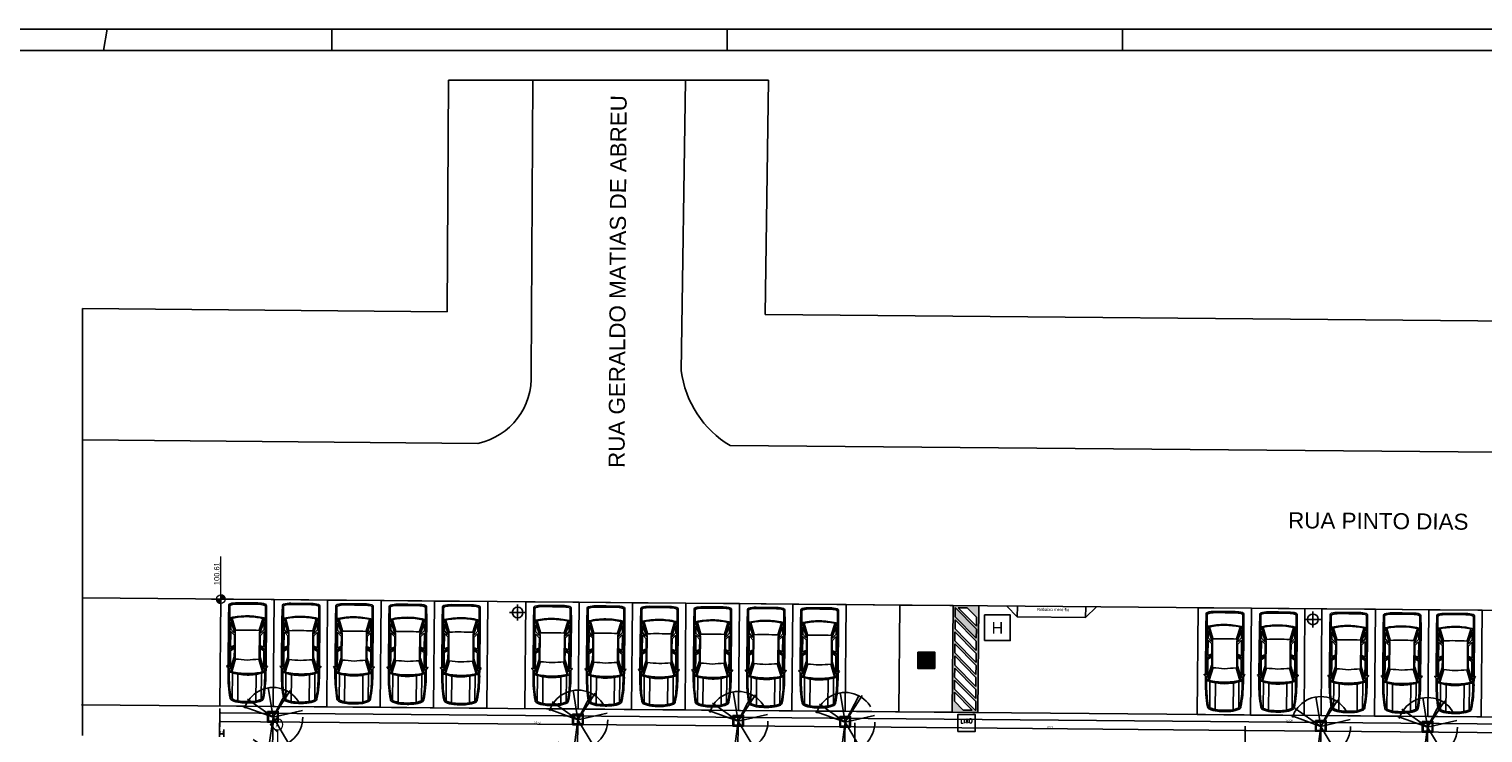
# Model space of a CAD drawing. Header units: millimetres. Extents: x -109 to 627, y -178 to 173.
# Tile 79 of 178: x -25 to 43, y 56 to 89. Entities that reach past the tile are written whole.
import ezdxf
from ezdxf.enums import TextEntityAlignment as Align

# ---------------------------------------------------------------- set-up
doc = ezdxf.new("R2010")
doc.units = ezdxf.units.MM
doc.linetypes.add('ACAD_ISO04W100', pattern=[30, 24, -3, 0, -3])
doc.linetypes.add('TRACEJADO_P', pattern=[0.1875, 0.125, -0.0625])
for name, color, linetype in [('A-MOBILIARIO', 1, 'Continuous'), ('A-TEXTO', 3, 'Continuous'), ('ARQ-PIS-VISTA', 8, 'Continuous'), ('ARQ-TXT-1_100', 2, 'Continuous'), ('arvore', 74, 'Continuous'), ('BLOCOS', 3, 'Continuous'), ('FORMATO', 6, 'Continuous'), ('MEIOFIO', 2, 'Continuous')]:
    doc.layers.add(name, color=color, linetype=linetype)
doc.layers.add('ARQ - COTA_NÍVEL', color=2, linetype='Continuous', lineweight=5)
doc.layers.add('ARQ - SIMBOLO_CORTE', color=2, linetype='Continuous', lineweight=5)
doc.styles.add('Arial_1', font='arial.ttf', dxfattribs={"height": 0.225})
doc.styles.add('Arial_2', font='arial.ttf', dxfattribs={"height": 0.15})
doc.styles.add('ESC-50-A20', font='arial.ttf', dxfattribs={"height": 0.1})
doc.styles.add('GULIM', font='Gulim.ttf')
doc.styles.add('R80', font='SIMPLEX.SHX', dxfattribs={"height": 0.2})
doc.styles.get("Standard").update_dxf_attribs({"font": 'arial.ttf'})
doc.dimstyles.new('GULIM-100', dxfattribs={"dimtxt": 0.1, "dimasz": 0.05, "dimexe": 0.2, "dimexo": 0, "dimgap": 0.025, "dimtad": 1, "dimdec": 0, "dimlfac": 100, "dimzin": 12, "dimdsep": 46, "dimtxsty": 'GULIM', "dimblk": 'OPEN30', "dimcen": 0, "dimclrd": 152, "dimclre": 152, "dimclrt": 152, "dimaunit": 1, "dimadec": 0, "dimazin": 0, "dimtfac": 1.875, "dimtdec": 0, "dimtmove": 2, "dimatfit": 3, "dimldrblk": 'OPEN30', "dimfxl": 0, "dimtolj": 1, "dimtzin": 12, "dimlwd": -1, "dimarcsym": 0})

# ---------------------------------------------------------------- blocks, each defined once
blk = doc.blocks.new('_Open30')
at = {"color": 0, "linetype": 'ByBlock', "lineweight": -2}
for p, q in [((-1, 0.3), (0, 0)), ((0, 0), (-1, -0.3)), ((0, 0), (-1, 0))]:
    blk.add_line(p, q, dxfattribs=at)
blk = doc.blocks.new('*D778')
at = {"color": 152, "lineweight": -2, "transparency": 16777216}
for p, q in [((-15.846, 55.95), (-15.835, 57.268)), ((84.211, 55.075), (84.222, 56.393))]:
    blk.add_line(p, q, dxfattribs=at)
at = {"color": 152, "transparency": 16777216}
blk.add_line((-15.786, 57.067), (84.17, 56.194), dxfattribs=at)
at = {"layer": 'Defpoints', "color": 0, "transparency": 16777216}
for p in [(-15.846, 55.95), (84.22, 56.193), (84.211, 55.075)]:
    blk.add_point(p, dxfattribs=at)
at = {"color": 152, "transparency": 16777216, "xscale": 0.05, "yscale": 0.05, "zscale": 0.05}
for p, rotation in [((-15.836, 57.068), 179.4993539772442), ((84.22, 56.193), 359.4993539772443)]:
    blk.add_blockref('_Open30', p, dxfattribs=dict(at, rotation=rotation))
at = {"color": 152, "transparency": 16777216, "insert": (34.193, 56.707), "char_height": 0.1, "attachment_point": 5, "rotation": 359.49935, "style": 'GULIM'}
blk.add_mtext('\\A1;10000', dxfattribs=at)
blk = doc.blocks.new('Corte - Seta 01-821232-Corte 4')
at = {"layer": 'ARQ - SIMBOLO_CORTE'}
h = blk.add_hatch(color=256, dxfattribs=at)
edge = h.paths.add_edge_path(flags=0)
edge.add_line((-4.139, -1.945), (-4.139, -2.048))
edge.add_arc((-4.139, -2.298), 0.25, 47.9216, 90, ccw=False)
edge.add_line((-3.972, -2.113), (-4.139, -1.945))
h = blk.add_hatch(color=256, dxfattribs=at)
edge = h.paths.add_edge_path(flags=0)
edge.add_line((-4.139, -2.651), (-3.972, -2.484))
edge.add_arc((-4.139, -2.298), 0.25, 270, 312.0784, ccw=False)
edge.add_line((-4.139, -2.548), (-4.139, -2.651))
h = blk.add_hatch(color=256, dxfattribs=at)
edge = h.paths.add_edge_path(flags=0)
edge.add_arc((-4.139, -2.298), 0.25, 0, 42.0784, ccw=False)
edge.add_line((-3.889, -2.298), (-3.786, -2.298))
edge.add_line((-3.786, -2.298), (-3.954, -2.131))
h = blk.add_hatch(color=256, dxfattribs=at)
edge = h.paths.add_edge_path(flags=0)
edge.add_line((-3.954, -2.466), (-3.786, -2.298))
edge.add_line((-3.786, -2.298), (-3.889, -2.298))
edge.add_arc((-4.139, -2.298), 0.25, 317.9216, 360, ccw=False)
for p, q in [((-3.786, -2.298), (-4.139, -1.945)), ((-4.139, -2.048), (-4.139, -1.945)), ((-4.139, -1.945), (-3.972, -2.113)), ((-4.139, -2.048), (-4.139, -1.945)), ((-3.786, -2.298), (-4.139, -2.651)), ((-3.972, -2.484), (-4.139, -2.651)), ((-4.139, -2.548), (-4.139, -2.651)), ((-4.139, -2.651), (-4.139, -2.548)), ((-3.954, -2.131), (-3.786, -2.298)), ((-3.786, -2.298), (-3.954, -2.466)), ((-3.786, -2.298), (-3.889, -2.298)), ((-3.889, -2.298), (-3.786, -2.298))]:
    blk.add_line(p, q, dxfattribs=at)
for start, end in [(90, 270), (270, 90), (47.9216, 90), (270, 312.0784), (360, 42.0784), (317.9216, 360)]:
    blk.add_arc((-4.139, -2.298), 0.25, start, end, dxfattribs=at)
blk = doc.blocks.new('*D892')
at = {"color": 152, "lineweight": -2, "transparency": 16777216}
for p, q in [((-15.843, 55.95), (-15.835, 56.869)), ((13.873, 55.69), (13.881, 56.609))]:
    blk.add_line(p, q, dxfattribs=at)
at = {"color": 152, "transparency": 16777216}
blk.add_line((-15.787, 56.668), (13.83, 56.41), dxfattribs=at)
at = {"layer": 'Defpoints', "color": 0, "transparency": 16777216}
for p in [(-15.843, 55.95), (13.88, 56.409), (13.873, 55.69)]:
    blk.add_point(p, dxfattribs=at)
at = {"color": 152, "transparency": 16777216, "xscale": 0.05, "yscale": 0.05, "zscale": 0.05}
for p, rotation in [((-15.837, 56.669), 179.499353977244), ((13.88, 56.409), 359.499353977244)]:
    blk.add_blockref('_Open30', p, dxfattribs=dict(at, rotation=rotation))
at = {"color": 152, "transparency": 16777216, "insert": (-0.978, 56.615), "char_height": 0.1, "attachment_point": 5, "rotation": 359.49935, "style": 'GULIM'}
blk.add_mtext('\\A1;2972', dxfattribs=at)
blk = doc.blocks.new('*D893')
at = {"color": 152, "lineweight": -2, "transparency": 16777216}
for p, q in [((13.873, 55.69), (13.881, 56.609)), ((32.143, 55.53), (32.151, 56.45))]:
    blk.add_line(p, q, dxfattribs=at)
at = {"color": 152, "transparency": 16777216}
blk.add_line((13.93, 56.409), (32.1, 56.25), dxfattribs=at)
at = {"layer": 'Defpoints', "color": 0, "transparency": 16777216}
for p in [(32.15, 56.25), (13.873, 55.69), (32.143, 55.53)]:
    blk.add_point(p, dxfattribs=at)
at = {"color": 152, "transparency": 16777216, "xscale": 0.05, "yscale": 0.05, "zscale": 0.05}
for p, rotation in [((13.88, 56.409), 179.4993539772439), ((32.15, 56.25), 359.4993539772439)]:
    blk.add_blockref('_Open30', p, dxfattribs=dict(at, rotation=rotation))
at = {"color": 152, "transparency": 16777216, "insert": (23.015, 56.406), "char_height": 0.1, "attachment_point": 5, "rotation": 359.49935, "style": 'GULIM'}
blk.add_mtext('\\A1;1821', dxfattribs=at)
blk = doc.blocks.new('*D894')
at = {"color": 152, "lineweight": -2, "transparency": 16777216}
for p, q in [((32.143, 55.53), (32.151, 56.45)), ((73.034, 55.173), (73.042, 56.092))]:
    blk.add_line(p, q, dxfattribs=at)
at = {"color": 152, "transparency": 16777216}
blk.add_line((32.2, 56.249), (72.99, 55.893), dxfattribs=at)
at = {"layer": 'Defpoints', "color": 0, "transparency": 16777216}
for p in [(73.04, 55.892), (32.143, 55.53), (73.034, 55.173)]:
    blk.add_point(p, dxfattribs=at)
at = {"color": 152, "transparency": 16777216, "xscale": 0.05, "yscale": 0.05, "zscale": 0.05}
for p, rotation in [((32.15, 56.25), 179.4993539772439), ((73.04, 55.892), 359.4993539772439)]:
    blk.add_blockref('_Open30', p, dxfattribs=dict(at, rotation=rotation))
at = {"color": 152, "transparency": 16777216, "insert": (52.596, 56.147), "char_height": 0.1, "attachment_point": 5, "rotation": 359.49935, "style": 'GULIM'}
blk.add_mtext('\\A1;4089', dxfattribs=at)
blk = doc.blocks.new('carro-planta')
at = {"color": 1}
for p, q in [((-4.572, 0.884), (-3.94, 0.895)), ((-4.543, 0.838), (-1.718, 0.838)), ((-3.972, 0.797), (-3.981, 0.895)), ((-3.965, 0.796), (-3.458, 0.623)), ((-3.412, 0.563), (-3.949, 0.722)), ((-3.94, 0.895), (-1.733, 0.895)), ((-3.328, 0.612), (-3.747, 0.76)), ((-3.742, 0.791), (-3.464, 0.791)), ((-3.464, 0.791), (-3.482, 0.895)), ((-3.288, 0.64), (-3.454, 0.787)), ((-3.167, 0.616), (-3.319, 0.763)), ((-3.308, 0.791), (-2.614, 0.791)), ((-2.681, 0.622), (-2.614, 0.791)), ((-2.641, 0.577), (-2.477, 0.895)), ((-2.542, 0.637), (-2.442, 0.791)), ((-2.442, 0.791), (-1.587, 0.791)), ((-2.156, 0.612), (-1.587, 0.791)), ((-2.113, 0.577), (-1.435, 0.774)), ((-1.458, 0.727), (-2.055, 0.548)), ((-1.748, 0.953), (-1.707, 0.959)), ((-1.706, 0.791), (-1.748, 0.953)), ((-1.707, 0.959), (-1.638, 0.872)), ((-1.656, 0.895), (-1.359, 0.895)), ((-1.638, 0.872), (-1.626, 0.791)), ((-1.633, 0.838), (-1.168, 0.838)), ((-1.435, 0.774), (-1.423, 0.838)), ((-1.423, 0.838), (-1.399, 0.895)), ((-0.178, 0.687), (-1.394, 0.687)), ((-4.688, 0.009), (-4.688, 0.484)), ((-4.688, 0.009), (-4.688, -0.467)), ((-4.63, 0.009), (-4.63, 0.49)), ((-4.63, 0.009), (-4.63, -0.472)), ((-3.412, 0.009), (-3.412, 0.014)), ((-3.322, 0.611), (-3.299, 0.611)), ((-3.302, 0.577), (-2.113, 0.577)), ((-3.156, 0.611), (-2.696, 0.611)), ((-2.528, 0.611), (-2.161, 0.611)), ((-1.377, 0.009), (-1.377, 0.014)), ((-0.093, 0.432), (-1.325, 0.432)), ((-3.965, -0.779), (-3.458, -0.606)), ((-3.412, -0.546), (-3.949, -0.704)), ((-3.328, -0.595), (-3.747, -0.742)), ((-3.288, -0.623), (-3.454, -0.77)), ((-3.322, -0.594), (-3.299, -0.594)), ((-3.167, -0.599), (-3.319, -0.746)), ((-3.302, -0.559), (-2.113, -0.559)), ((-3.156, -0.594), (-2.696, -0.594)), ((-2.681, -0.604), (-2.614, -0.774)), ((-2.641, -0.559), (-2.477, -0.878)), ((-2.542, -0.619), (-2.442, -0.774)), ((-2.528, -0.594), (-2.161, -0.594)), ((-2.156, -0.595), (-1.587, -0.774)), ((-2.113, -0.559), (-1.435, -0.756)), ((-1.458, -0.71), (-2.055, -0.53)), ((-0.178, -0.669), (-1.394, -0.669)), ((-0.093, -0.414), (-1.325, -0.414)), ((-4.572, -0.867), (-3.94, -0.878)), ((-4.543, -0.82), (-1.718, -0.82)), ((-3.972, -0.779), (-3.981, -0.877)), ((-3.94, -0.878), (-1.733, -0.878)), ((-3.742, -0.774), (-3.464, -0.774)), ((-3.464, -0.774), (-3.482, -0.878)), ((-3.308, -0.774), (-2.614, -0.774)), ((-2.442, -0.774), (-1.587, -0.774)), ((-1.706, -0.774), (-1.748, -0.936)), ((-1.748, -0.936), (-1.707, -0.942)), ((-1.707, -0.942), (-1.638, -0.855)), ((-1.656, -0.878), (-1.359, -0.878)), ((-1.638, -0.855), (-1.626, -0.774)), ((-1.633, -0.82), (-1.168, -0.82)), ((-1.435, -0.756), (-1.423, -0.82)), ((-1.423, -0.82), (-1.399, -0.878))]:
    blk.add_line(p, q, dxfattribs=at)
for centre, radius, start, end in [((-3.361, 0.484), 1.327, 164.80499, 180), ((-4.573, 0.813), 0.0707, 88.91383, 164.80499), ((-3.507, 0.49), 1.123, 165.6582, 180), ((-4.485, 0.74), 0.113, 120.58101, 165.6582), ((-0.649, 0.003), 3.428, 166.82383, 179.90219), ((-0.649, 0.003), 3.395, 167.98917, 179.90219), ((-3.97, 0.781), 0.0163, 71.16824, 166.82383), ((-3.954, 0.706), 0.0163, 73.52149, 167.98917), ((-3.742, 0.775), 0.0163, 90, 250.68363), ((-3.464, 0.775), 0.0163, 48.37731, 90), ((-3.308, 0.775), 0.0163, 90, 225.89232), ((-4.548, 0.014), 3.171, 0, 12.99196), ((-3.735, -0.003), 2.428, 0.27353, 18.65418), ((-1.359, -5.346), 6.242, 79.50969, 90), ((-1.168, -4.033), 4.87, 79.54419, 90), ((-0.314, 0.597), 0.163, 23.50863, 79.54419), ((-0.249, 0.65), 0.144, 24.76151, 79.50969), ((-1.2, 0.211), 1.191, 5.32507, 24.76151), ((-0.649, 0.014), 3.428, 180.09781, 193.17617), ((-0.649, 0.014), 3.395, 180.09781, 192.01083), ((-2.811, 2.521), 2.005, 251.16824, 255.83494), ((-3.417, 0.547), 0.0163, 357.61808, 73.52149), ((9.392, 0.014), 12.804, 177.61808, 180), ((9.392, 0.003), 12.804, 180, 182.38192), ((-3.322, 0.628), 0.0163, 250.68363, 270), ((-3.299, 0.628), 0.0163, 270, 48.37731), ((-3.156, 0.628), 0.0163, 225.89232, 270), ((-2.696, 0.628), 0.0163, 270, 338.4911), ((-2.528, 0.628), 0.0163, 147.0848, 270), ((-2.161, 0.628), 0.0163, 270, 287.44398), ((24.142, 2.189), 26.242, 183.56923, 184.76548), ((24.142, -2.171), 26.242, 175.23452, 176.43077), ((-4.548, 0.003), 3.171, 347.00804, 0), ((-3.735, 0.02), 2.428, 341.34582, 359.72647), ((-1.2, 0.211), 1.129, 5.32507, 23.50863), ((-3.279, 0.017), 3.217, 359.84807, 5.32507), ((-3.279, 0), 3.217, 354.67493, 0.15193), ((-3.279, 0.017), 3.279, 359.84807, 5.32507), ((-3.279, 0), 3.279, 354.67493, 0.15193), ((-3.361, -0.467), 1.327, 180, 195.19501), ((-3.507, -0.472), 1.123, 180, 194.3418), ((-2.811, -2.504), 2.005, 104.16506, 108.83176), ((-3.417, -0.53), 0.0163, 286.47851, 2.38192), ((-3.322, -0.61), 0.0163, 90, 109.31637), ((-3.299, -0.61), 0.0163, 311.62269, 90), ((-3.156, -0.61), 0.0163, 90, 134.10768), ((-2.696, -0.61), 0.0163, 21.5089, 90), ((-2.528, -0.61), 0.0163, 90, 212.9152), ((-2.161, -0.61), 0.0163, 72.55602, 90), ((-0.314, -0.579), 0.163, 280.45581, 336.49137), ((-1.2, -0.194), 1.129, 336.49137, 354.67493), ((-1.2, -0.194), 1.191, 335.23849, 354.67493), ((-4.573, -0.796), 0.0707, 195.19501, 271.08617), ((-4.485, -0.722), 0.113, 194.3418, 239.41899), ((-3.97, -0.763), 0.0163, 193.17617, 288.83176), ((-3.954, -0.689), 0.0163, 192.01083, 286.47851), ((-3.742, -0.758), 0.0163, 109.31637, 270), ((-3.464, -0.758), 0.0163, 270, 311.62269), ((-3.308, -0.758), 0.0163, 134.10768, 270), ((-1.359, 5.364), 6.242, 270, 280.49031), ((-1.168, 4.05), 4.87, 270, 280.45581), ((-0.249, -0.632), 0.144, 280.49031, 335.23849)]:
    blk.add_arc(centre, radius, start, end, dxfattribs=at)
blk = doc.blocks.new('Elevações de ponto - Cota de Nível 1-825078-NÍVEL 1')
at = {"layer": 'ARQ - COTA_NÍVEL'}
h = blk.add_hatch(color=256, dxfattribs=at)
edge = h.paths.add_edge_path(flags=0)
edge.add_line((0, 0.00228), (0, 0.00068))
edge.add_line((0, 0.00068), (-0.0016, 0.00068))
edge.add_arc((0, 0.00068), 0.0016, 90, 180, ccw=False)
h = blk.add_hatch(color=256, dxfattribs=at)
edge = h.paths.add_edge_path(flags=0)
edge.add_arc((0, 0.00068), 0.0016, 270, 360, ccw=False)
edge.add_line((0, -0.00092), (0, 0.00068))
edge.add_line((0, 0.00068), (0.0016, 0.00068))
for p, q in [((-0.00366, 0.00068), (0.016, 0.00068)), ((-0.0016, 0.00068), (0, 0.00068)), ((0, 0.00411), (0, -0.00284)), ((0, -0.00218), (0, 0.00308)), ((0, 0.00068), (0, 0.00228)), ((0.0016, 0.00068), (0, 0.00068)), ((0, 0.00068), (0, -0.00092))]:
    blk.add_line(p, q, dxfattribs=at)
blk.add_circle((0, 0.00068), 0.0016, dxfattribs=at)
for start, end in [(90, 180), (270, 360)]:
    blk.add_arc((0, 0.00068), 0.0016, start, end, dxfattribs=at)
blk = doc.blocks.new('A$C49980CD7')
at = {"layer": 'arvore', "linetype": 'TRACEJADO_P', "ltscale": 35}
for q in [(1.589, 3.865), (0.261, 3.115), (2.802, 3.692), (3.004, 3.663), (0.001, 2.654), (1.647, 0.029), (1.878, 0), (3.783, 2.394), (2.917, 0.26)]:
    blk.add_line((1.906, 1.961), q, dxfattribs=at)
blk.add_circle((1.906, 1.961), 1.906, dxfattribs=at)
blk = doc.blocks.new('*D997')
at = {"color": 152, "lineweight": -2, "transparency": 16777216}
for p, q in [((-15.843, 55.946), (-15.843, 56.29)), ((-15.653, 55.948), (-15.653, 56.29))]:
    blk.add_line(p, q, dxfattribs=at)
at = {"color": 152, "transparency": 16777216}
blk.add_line((-15.793, 56.09), (-15.703, 56.09), dxfattribs=at)
at = {"layer": 'Defpoints', "color": 0, "transparency": 16777216}
for p in [(-15.843, 55.946), (-15.653, 56.09), (-15.653, 55.948)]:
    blk.add_point(p, dxfattribs=at)
at = {"color": 152, "transparency": 16777216, "xscale": 0.05, "yscale": 0.05, "zscale": 0.05, "rotation": 180}
blk.add_blockref('_Open30', (-15.843, 56.09), dxfattribs=at)
at = {"color": 152, "transparency": 16777216, "xscale": 0.05, "yscale": 0.05, "zscale": 0.05}
blk.add_blockref('_Open30', (-15.653, 56.09), dxfattribs=at)
at = {"color": 152, "transparency": 16777216, "insert": (-15.748, 56.166), "char_height": 0.1, "attachment_point": 5, "style": 'GULIM'}
blk.add_mtext('\\A1;19', dxfattribs=at)

msp = doc.modelspace()

# ---------------------------------------------------------------- hatches: boundary and pattern name
h = msp.add_hatch(color=42)
h.dxf.hatch_style = 1
h.paths.add_polyline_path([(18.43476, 57.09904), (19.63471, 57.08855), (19.6784, 62.08836), (18.47845, 62.09884)])
h.paths.add_polyline_path([(18.71898, 61.99674), (19.14323, 61.99303), (19.57373, 61.55494), (19.57003, 61.13069)], flags=16)
h.paths.add_polyline_path([(18.57263, 61.43231), (19.56385, 60.42361), (19.56014, 59.99936), (18.56892, 61.00806)], flags=16)
h.paths.add_polyline_path([(18.56768, 60.86665), (19.55891, 59.85795), (19.5552, 59.4337), (18.56398, 60.4424)], flags=16)
h.paths.add_polyline_path([(18.56274, 60.30098), (19.55396, 59.29228), (19.55026, 58.86804), (18.55903, 59.87674)], flags=16)
h.paths.add_polyline_path([(18.5578, 59.73532), (19.54902, 58.72662), (19.54531, 58.30237), (18.55409, 59.31107)], flags=16)
h.paths.add_polyline_path([(18.55285, 59.16966), (19.54408, 58.16096), (19.54037, 57.73671), (18.54915, 58.74541)], flags=16)
h.paths.add_polyline_path([(18.54791, 58.60399), (19.53913, 57.59529), (19.53543, 57.17104), (18.5442, 58.17974)], flags=16)
h.paths.add_polyline_path([(18.54297, 58.03833), (19.3758, 57.19082), (18.95155, 57.19452), (18.53926, 57.61408)], flags=16)
h = msp.add_hatch(color=142)
h.dxf.hatch_style = 1
h.paths.add_polyline_path([(16.82322, 59.15194), (17.62322, 59.15194), (17.62322, 59.91853), (16.82322, 59.91853)])
h.paths.add_polyline_path([(17.11927, 59.743, 2.95641093), (17.0742, 59.79357), (17.0867, 59.62846), (17.12514, 59.62846)], flags=16)
h.paths.add_polyline_path([(17.32958, 59.37524), (17.36071, 59.36547, -1.46153887), (17.04234, 59.62025), (17.05869, 59.59203, 1.46153887)], flags=16)
h = msp.add_hatch(color=254)
h.dxf.hatch_style = 1
h.paths.add_polyline_path([(17.05869, 59.59203), (17.04234, 59.62025, 1.46153887), (17.36071, 59.36547), (17.32958, 59.37524, -1.46153887)])
h = msp.add_hatch(color=254)
h.dxf.hatch_style = 1
h.paths.add_polyline_path([(17.0742, 59.79357), (17.096, 59.50563), (17.33451, 59.50563), (17.42078, 59.30073), (17.51393, 59.33836), (17.50171, 59.36861), (17.43837, 59.34302), (17.35617, 59.53825), (17.12977, 59.53825), (17.12703, 59.59164), (17.28744, 59.59164), (17.28744, 59.62846), (17.12514, 59.62846), (17.11927, 59.743, 2.95641093)])

# ---------------------------------------------------------------- linework, layer by layer
at = {"color": 1}
for p, q in [((-21.27677, 88.1), (-21.1, 89.1)), ((-10.6, 89.1), (-10.6, 88.1)), ((7.9, 89.1), (7.9, 88.1)), ((26.4, 89.1), (26.4, 88.1)), ((-1.90016, 62.14862), (-1.90016, 61.39862)), ((18.57757, 61.99797), (19.56879, 60.98927)), ((18.71898, 61.99674), (19.57003, 61.13069)), ((19.14323, 61.99303), (19.57373, 61.55494)), ((-2.27516, 61.77362), (-1.52516, 61.77362)), ((18.57263, 61.43231), (19.56385, 60.42361)), ((18.57386, 61.57373), (19.56508, 60.56503)), ((34.94177, 61.44841), (35.69177, 61.44841)), ((35.31677, 61.82341), (35.31677, 61.07341)), ((18.56768, 60.86665), (19.55891, 59.85795)), ((18.56892, 61.00806), (19.56014, 59.99936)), ((18.55903, 59.87674), (19.55026, 58.86804)), ((18.56274, 60.30098), (19.55396, 59.29228)), ((18.56398, 60.4424), (19.5552, 59.4337)), ((18.55409, 59.31107), (19.54531, 58.30237)), ((18.5578, 59.73532), (19.54902, 58.72662)), ((18.54791, 58.60399), (19.53913, 57.59529)), ((18.54915, 58.74541), (19.54037, 57.73671)), ((18.55285, 59.16966), (19.54408, 58.16096)), ((18.54297, 58.03833), (19.3758, 57.19082)), ((18.5442, 58.17974), (19.51721, 57.18958)), ((18.53926, 57.61408), (18.95155, 57.19452))]:
    msp.add_line(p, q, dxfattribs=at)
at = {"color": 1, "linetype": 'ACAD_ISO04W100', "ltscale": 15}
for p, q in [((-5.13385, 86.71343), (9.84304, 86.71343)), ((-22.2578, 76.00651), (-22.2578, 56.00575))]:
    msp.add_line(p, q, dxfattribs=at)
at = {"color": 142}
for p, q in [((17.04234, 59.62025), (17.05869, 59.59203)), ((17.096, 59.50563), (17.0742, 59.79357)), ((17.096, 59.50563), (17.33451, 59.50563)), ((17.11927, 59.743), (17.12514, 59.62846)), ((17.28744, 59.62846), (17.12514, 59.62846)), ((17.12703, 59.59164), (17.12977, 59.53825)), ((17.28744, 59.59164), (17.12703, 59.59164)), ((17.12977, 59.53825), (17.35617, 59.53825)), ((17.28744, 59.59164), (17.28744, 59.62846)), ((17.32958, 59.37524), (17.36071, 59.36547)), ((17.33451, 59.50563), (17.42078, 59.30073)), ((17.35617, 59.53825), (17.43837, 59.34302)), ((17.42078, 59.30073), (17.51393, 59.33836)), ((17.43837, 59.34302), (17.50171, 59.36861)), ((17.51393, 59.33836), (17.50171, 59.36861))]:
    msp.add_line(p, q, dxfattribs=at)
at = {"color": 2}
for points in [[(-31.6, 0), (118.9, 0), (118.9, 89.1), (-31.6, 89.1)], [(-13.28996, 62.37316), (-15.78987, 62.39501), (-15.83356, 57.3952), (-13.33365, 57.37335)], [(-10.79006, 62.35132), (-13.28996, 62.37316), (-13.33365, 57.37335), (-10.83375, 57.35151)], [(-8.29015, 62.32947), (-10.79006, 62.35132), (-10.83375, 57.35151), (-8.33384, 57.32966)], [(-5.79025, 62.30763), (-8.29015, 62.32947), (-8.33384, 57.32966), (-5.83394, 57.30782)], [(-3.29034, 62.28578), (-5.79025, 62.30763), (-5.83394, 57.30782), (-3.33403, 57.28597)], [(0.97911, 62.25176), (-1.52079, 62.2736), (-1.56448, 57.27379), (0.93542, 57.25195)], [(3.47902, 62.22991), (0.97911, 62.25176), (0.93542, 57.25195), (3.43533, 57.2301)], [(5.97892, 62.20807), (3.47902, 62.22991), (3.43533, 57.2301), (5.93523, 57.20826)], [(8.47883, 62.18622), (5.97892, 62.20807), (5.93523, 57.20826), (8.43514, 57.18641)], [(10.97873, 62.16438), (8.47883, 62.18622), (8.43514, 57.18641), (10.93504, 57.16457)], [(13.47864, 62.14253), (10.97873, 62.16438), (10.93504, 57.16457), (13.43495, 57.14272)], [(15.97854, 62.12069), (13.47864, 62.14253), (13.43495, 57.14272), (15.93485, 57.12088)], [(18.47845, 62.09884), (15.97854, 62.12069), (15.93485, 57.12088), (18.43476, 57.09904)], [(32.44623, 61.96944), (29.94632, 61.99128), (29.90263, 56.99147), (32.40254, 56.96963)], [(34.94613, 61.94759), (32.44623, 61.96944), (32.40254, 56.96963), (34.90244, 56.94779)], [(38.24013, 61.92288), (35.74022, 61.94473), (35.69653, 56.94492), (38.19644, 56.92308)], [(40.74003, 61.90104), (38.24013, 61.92288), (38.19644, 56.92308), (40.69634, 56.90123)], [(43.23994, 61.8792), (40.74003, 61.90104), (40.69634, 56.90123), (43.19625, 56.87939)], [(45.73984, 61.85735), (43.23994, 61.8792), (43.19625, 56.87939), (45.69615, 56.85754)], [(18.70535, 56.19514), (19.50535, 56.19514), (19.50535, 56.99514), (18.70535, 56.99514)]]:
    msp.add_lwpolyline(points, close=True, dxfattribs=at)
at = {"color": 6}
msp.add_lwpolyline([(-29.1, 1), (117.9, 1), (117.9, 88.1), (-29.1, 88.1)], close=True, dxfattribs=at)
at = {"color": 1}
for points in [[(18.47845, 62.09884), (19.6784, 62.08836), (19.63471, 57.08855), (18.43476, 57.09904)], [(19.95301, 60.4566), (21.15301, 60.4566), (21.15301, 61.6566), (19.95301, 61.6566)]]:
    msp.add_lwpolyline(points, close=True, dxfattribs=at)
for points in [[(18.57386, 61.57373), (18.57757, 61.99797)], [(18.71898, 61.99674), (19.14323, 61.99303)], [(18.56892, 61.00806), (18.57263, 61.43231)], [(19.57373, 61.55494), (19.57003, 61.13069)], [(18.56398, 60.4424), (18.56768, 60.86665)], [(19.56879, 60.98927), (19.56508, 60.56503)], [(18.55903, 59.87674), (18.56274, 60.30098)], [(19.56385, 60.42361), (19.56014, 59.99936)], [(18.55409, 59.31107), (18.5578, 59.73532)], [(19.55396, 59.29228), (19.55026, 58.86804)], [(19.55891, 59.85795), (19.5552, 59.4337)], [(18.5442, 58.17974), (18.54791, 58.60399)], [(18.54915, 58.74541), (18.55285, 59.16966)], [(19.54902, 58.72662), (19.54531, 58.30237)], [(18.53926, 57.61408), (18.54297, 58.03833)], [(19.54408, 58.16096), (19.54037, 57.73671)], [(19.3758, 57.19082), (18.95155, 57.19452)], [(19.53913, 57.59529), (19.53559, 57.18942), (19.51721, 57.18958)]]:
    msp.add_lwpolyline(points, dxfattribs=at)
at = {"color": 142}
msp.add_lwpolyline([(16.82322, 59.91853), (17.62322, 59.91853), (17.62322, 59.15194), (16.82322, 59.15194)], close=True, dxfattribs=at)
at = {"color": 2}
for centre in [(-1.90016, 61.77362), (35.31677, 61.44841)]:
    msp.add_circle(centre, 0.25, dxfattribs=at)
at = {"color": 142}
for centre, radius, start, end in [((17.15201, 59.43099), 0.21874, 120.0909258, 342.5695771), ((17.15201, 59.43099), 0.18612, 120.0909258, 342.5695771), ((17.12983, 59.79778), 0.05579, 259.0820039, 184.3299906)]:
    msp.add_arc(centre, radius, start, end, dxfattribs=at)
at = {"layer": 'A-MOBILIARIO', "color": 251, "linetype": 'Continuous', "flags": 128}
for points in [[(-13.59744, 57.14048), (-13.09744, 57.14048), (-13.09744, 56.64048), (-13.59744, 56.64048)], [(-13.59744, 57.14048), (-13.59744, 56.64048), (-13.09744, 56.64048), (-13.09744, 57.14048)], [(-13.55578, 56.68215), (-13.13911, 56.68215), (-13.13911, 57.09882), (-13.55578, 57.09882)], [(0.67161, 57.01702), (1.17161, 57.01702), (1.17161, 56.51702), (0.67161, 56.51702)], [(0.67161, 57.01702), (0.67161, 56.51702), (1.17161, 56.51702), (1.17161, 57.01702)], [(0.71328, 56.55869), (1.12995, 56.55869), (1.12995, 56.97535), (0.71328, 56.97535)], [(8.17132, 56.95026), (8.67132, 56.95026), (8.67132, 56.45026), (8.17132, 56.45026)], [(8.17132, 56.95026), (8.17132, 56.45026), (8.67132, 56.45026), (8.67132, 56.95026)], [(8.21298, 56.49193), (8.62965, 56.49193), (8.62965, 56.9086), (8.21298, 56.9086)], [(13.17113, 56.90657), (13.67113, 56.90657), (13.67113, 56.40657), (13.17113, 56.40657)], [(13.17113, 56.90657), (13.17113, 56.40657), (13.67113, 56.40657), (13.67113, 56.90657)], [(13.21279, 56.44824), (13.62946, 56.44824), (13.62946, 56.86491), (13.21279, 56.86491)], [(35.43272, 56.70999), (35.93272, 56.70999), (35.93272, 56.20999), (35.43272, 56.20999)], [(35.43272, 56.70999), (35.43272, 56.20999), (35.93272, 56.20999), (35.93272, 56.70999)], [(35.47439, 56.25166), (35.89106, 56.25166), (35.89106, 56.66833), (35.47439, 56.66833)], [(40.43253, 56.6663), (40.93253, 56.6663), (40.93253, 56.1663), (40.43253, 56.1663)], [(40.43253, 56.6663), (40.43253, 56.1663), (40.93253, 56.1663), (40.93253, 56.6663)], [(40.4742, 56.20797), (40.89087, 56.20797), (40.89087, 56.62464), (40.4742, 56.62464)]]:
    msp.add_lwpolyline(points, close=True, dxfattribs=at)
at = {"layer": 'ARQ - SIMBOLO_CORTE'}
msp.add_line((-13.13065, 56.16892), (-13.13065, 5.39384), dxfattribs=at)
at = {"layer": 'ARQ-PIS-VISTA', "color": 2}
for p, q in [((20.98684, 62.07365), (21.48245, 61.5693)), ((21.48245, 61.5693), (21.48682, 62.06928)), ((24.68233, 61.54134), (24.6867, 62.04132)), ((25.18668, 62.03695), (24.68233, 61.54134)), ((24.68233, 61.54134), (21.48245, 61.5693))]:
    msp.add_line(p, q, dxfattribs=at)
at = {"layer": 'BLOCOS'}
for p, q in [((-22.2578, 76.00651), (-5.19681, 75.85743)), ((9.67873, 75.72744), (69.37922, 75.20577))]:
    msp.add_line(p, q, dxfattribs=at)
for points in [[(-5.19681, 75.85743), (-5.13385, 86.71343)], [(9.84304, 86.71343), (9.67873, 75.72744)]]:
    msp.add_lwpolyline(points, dxfattribs=at)
at = {"layer": 'MEIOFIO'}
for p, q in [((-22.2578, 69.85628), (-3.76887, 69.69472)), ((-22.2578, 62.45152), (91.20025, 61.46011)), ((-22.30149, 57.45172), (91.15656, 56.4603))]:
    msp.add_line(p, q, dxfattribs=at)
for points in [[(-1.26192, 72.97097), (-1.18221, 86.71343)], [(5.9526, 86.71343), (5.7609, 73.09522)], [(73.29577, 86.38761), (73.13902, 71.32277), (70.81518, 69.04299), (8.05045, 69.59144)]]:
    msp.add_lwpolyline(points, dxfattribs=at)
for centre, radius, start, end in [((-4.41355, 72.78529), 3.15709, 281.7826028, 3.3717421), ((10.46487, 73.66909), 4.73885, 186.9555596, 239.3698744)]:
    msp.add_arc(centre, radius, start, end, dxfattribs=at)

# ---------------------------------------------------------------- block references
at = {"color": 2, "rotation": 269.4993539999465}
for p in [(-14.58229, 57.53427), (-12.08239, 57.51242), (-9.58248, 57.49058), (-7.08258, 57.46874), (-4.58267, 57.44689), (-0.31322, 57.41286), (2.18669, 57.39102), (4.68659, 57.36917), (7.1865, 57.34733), (9.6864, 57.32549), (12.18631, 57.30364), (31.15389, 57.13055), (33.6538, 57.1087), (36.9478, 57.08399), (39.4477, 57.06215), (41.94761, 57.0403)]:
    msp.add_blockref('carro-planta', p, dxfattribs=at)
at = {"linetype": 'Continuous', "xscale": 0.7304187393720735, "yscale": 0.7304187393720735, "zscale": 0.7304187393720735}
for p in [(-14.73703, 55.43652), (-0.46797, 55.31306), (7.03174, 55.2463), (12.03154, 55.20261), (34.29314, 55.00603), (39.29295, 54.96234)]:
    msp.add_blockref('A$C49980CD7', p, dxfattribs=at)
at = {"layer": 'ARQ - COTA_NÍVEL', "xscale": 124.9999999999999, "yscale": 124.9999999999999, "zscale": 124.9999999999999, "rotation": 90}
msp.add_blockref('Elevações de ponto - Cota de Nível 1-825078-NÍVEL 1', (-15.70512, 62.39501), dxfattribs=at)
at = {"layer": 'ARQ - SIMBOLO_CORTE', "extrusion": (0, 0, -1), "xscale": -0.9997410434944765, "yscale": 0.9997410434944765, "zscale": 0.9997410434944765, "rotation": 180}
msp.add_blockref('Corte - Seta 01-821232-Corte 4', (17.26879, 54.2242), dxfattribs=at)

# ---------------------------------------------------------------- texts
at = {"color": 1, "insert": (20.55301, 61.0566), "char_height": 0.54688, "width": 22.1613591, "attachment_point": 5}
msp.add_mtext('H', dxfattribs=at)
at = {"layer": 'A-TEXTO', "color": 2, "style": 'R80'}
msp.add_text('LIXO', height=0.2, rotation=0.1794996, dxfattribs=at).set_placement((19.10535, 56.59514), align=Align.CENTER)
at = {"layer": 'ARQ - COTA_NÍVEL', "insert": (-16.10395, 63.05578), "char_height": 0.25, "width": 0.8141331, "attachment_point": 1, "rotation": 90, "line_spacing_factor": 0.941778, "style": 'Arial_2'}
msp.add_mtext('100.61', dxfattribs=at)
at = {"layer": 'ARQ - SIMBOLO_CORTE', "insert": (-13.1318, 56.59562), "char_height": 0.19995, "width": 0.8151462, "attachment_point": 2, "line_spacing_factor": 0.941778, "style": 'Arial_1'}
msp.add_mtext('A', dxfattribs=at)
at = {"layer": 'ARQ-TXT-1_100', "style": 'ESC-50-A20'}
msp.add_text('Rebaixo meio-fio', height=0.144, rotation=359.499354, dxfattribs=at).set_placement((22.40603, 61.84477))
at = {"layer": 'FORMATO', "color": 3}
for s, rotation, p in [('RUA GERALDO MATIAS DE ABREU', 89.6676903, (3.10274, 68.53937)), ('RUA PINTO DIAS', 359.4993572, (34.15282, 65.7197))]:
    msp.add_text(s, height=0.75, rotation=rotation, dxfattribs=at).set_placement(p)

# ---------------------------------------------------------------- dimensions: what is measured, and where the dimension line sits
dim = msp.add_aligned_dim(p1=(-15.84619, 55.94972), p2=(84.21057, 55.07541), distance=1.11807, text='10000', dimstyle='GULIM-100')
dim.commit()
dim.dimension.update_dxf_attribs({"geometry": '*D778', "text_midpoint": (34.19263, 56.70699)})
dim = msp.add_aligned_dim(p1=(-15.84301, 55.94969), p2=(13.87331, 55.69003), distance=0.71916, dimstyle='GULIM-100')
dim.commit()
dim.dimension.update_dxf_attribs({"geometry": '*D892', "text_midpoint": (-0.9779, 56.61533)})
dim = msp.add_linear_dim(base=(32.14975, 56.24952), p1=(13.87331, 55.69003), p2=(32.14347, 55.53038), angle=179.499354, text='1821', dimstyle='GULIM-100')
dim.commit()
dim.dimension.update_dxf_attribs({"geometry": '*D893', "text_midpoint": (23.01534, 56.40574)})
dim = msp.add_linear_dim(base=(-15.65306, 56.08954), p1=(-15.84303, 55.94618), p2=(-15.65306, 55.94803), dimstyle='GULIM-100')
dim.commit()
dim.dimension.update_dxf_attribs({"geometry": '*D997', "text_midpoint": (-15.74805, 56.16594)})
dim = msp.add_linear_dim(base=(73.03998, 55.89221), p1=(32.14347, 55.53038), p2=(73.0337, 55.17308), angle=179.499354, dimstyle='GULIM-100')
dim.commit()
dim.dimension.update_dxf_attribs({"geometry": '*D894', "text_midpoint": (52.59553, 56.14719)})

doc.saveas('drawing.dxf')
